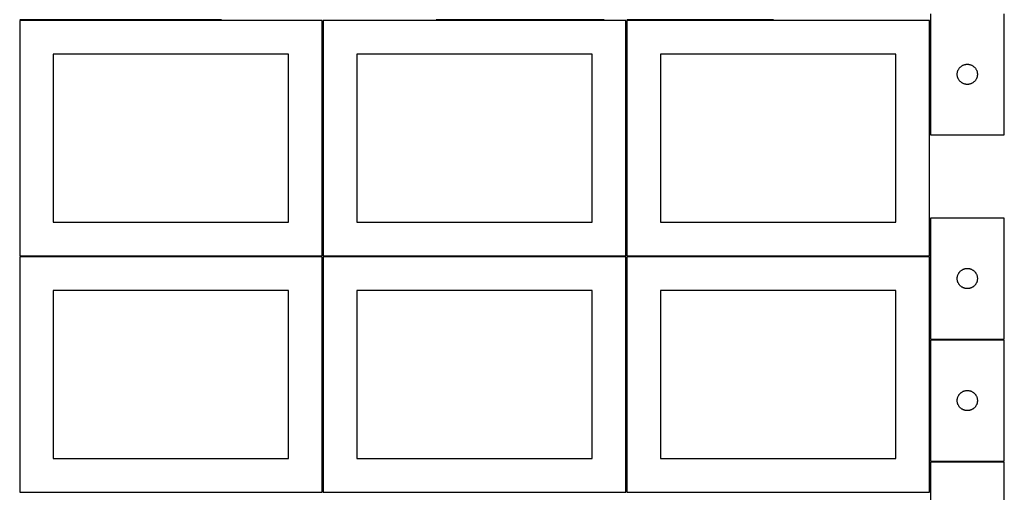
# Model space of a CAD drawing. Header units: millimetres. Extents: x 7 to 1493, y 7 to 2993.
# Tile 4 of 15: x 7 to 1471, y 1412 to 2115. Entities that reach past the tile are written whole.
import ezdxf

# ---------------------------------------------------------------- set-up
doc = ezdxf.new("R2010")
doc.units = ezdxf.units.MM
doc.layers.add('COMMON', color=5, linetype='CONTINUOUS', true_color=0x0000ff)
doc.layers.add('CUT', color=7, linetype='CONTINUOUS', true_color=0x000000)

msp = doc.modelspace()

# ---------------------------------------------------------------- linework, layer by layer
at = {"layer": 'COMMON'}
for p, q in [((306.741669, 2114.849137), (6.741669, 2114.849137)), ((457.324234, 2114.099136), (457.324234, 1764.123915)), ((876.074889, 2114.873916), (626.074889, 2114.873916)), ((908.824235, 2114.123915), (908.824235, 1764.137952)), ((1127.57489, 2114.887953), (909.574236, 2114.887953)), ((1360.324236, 2114.137952), (1360.324236, 1944.010163)), ((1360.324236, 1820.223054), (1360.324236, 1764.137952)), ((6.574234, 1763.349135), (456.574234, 1763.349135)), ((457.324234, 1762.599135), (457.324234, 1412.623914)), ((458.074235, 1763.373914), (908.074235, 1763.373914)), ((908.824235, 1762.623914), (908.824235, 1412.637951)), ((909.574236, 1763.387951), (1359.574236, 1763.387951)), ((1360.324236, 1762.637951), (1360.324236, 1640.223054)), ((1360.324236, 1638.723053), (1360.324236, 1458.723053)), ((1361.074237, 1639.473053), (1471.074237, 1639.473053)), ((1360.324236, 1457.223052), (1360.324236, 1412.637951)), ((1361.074237, 1457.973052), (1471.074237, 1457.973052))]:
    msp.add_line(p, q, dxfattribs=at)
at = {"layer": 'CUT'}
for p, q in [((1361.074237, 2124.010163), (1361.074237, 1944.010163)), ((1471.074237, 1944.010163), (1471.074237, 2124.010163)), ((456.574234, 2114.099136), (6.574234, 2114.099136)), ((6.574234, 2114.099136), (6.574234, 1764.099136)), ((456.574234, 1764.099136), (456.574234, 2114.099136)), ((908.074235, 2114.123915), (458.074235, 2114.123915)), ((458.074235, 2114.123915), (458.074235, 1764.123915)), ((908.074235, 1764.123915), (908.074235, 2114.123915)), ((1359.574236, 2114.137952), (909.574236, 2114.137952)), ((909.574236, 2114.137952), (909.574236, 1764.137952)), ((1359.574236, 1764.137952), (1359.574236, 2114.137952)), ((406.574234, 2064.099136), (56.574234, 2064.099136)), ((56.574234, 2064.099136), (56.574234, 1814.099136)), ((406.574234, 1814.099136), (406.574234, 2064.099136)), ((858.074235, 2064.123915), (508.074235, 2064.123915)), ((508.074235, 2064.123915), (508.074235, 1814.123915)), ((858.074235, 1814.123915), (858.074235, 2064.123915)), ((1309.574236, 2064.137952), (959.574236, 2064.137952)), ((959.574236, 2064.137952), (959.574236, 1814.137952)), ((1309.574236, 1814.137952), (1309.574236, 2064.137952)), ((1401.118974, 2035.167795), (1401.198397, 2035.936138)), ((1401.198397, 2035.936138), (1401.317267, 2036.699374)), ((1401.317267, 2036.699374), (1401.475271, 2037.455479)), ((1401.475271, 2037.455479), (1401.671989, 2038.202447)), ((1401.671989, 2038.202447), (1401.906898, 2038.938298)), ((1401.906898, 2038.938298), (1402.179377, 2039.661081)), ((1402.179377, 2039.661081), (1402.488703, 2040.368879)), ((1402.488703, 2040.368879), (1402.834055, 2041.059814)), ((1402.834055, 2041.059814), (1403.214517, 2041.732055)), ((1403.214517, 2041.732055), (1403.629081, 2042.383819)), ((1403.629081, 2042.383819), (1404.076648, 2043.013377)), ((1404.076648, 2043.013377), (1404.55603, 2043.61906)), ((1404.55603, 2043.61906), (1405.065956, 2044.199263)), ((1405.065956, 2044.199263), (1405.605074, 2044.752446)), ((1405.605074, 2044.752446), (1406.171955, 2045.277142)), ((1406.171955, 2045.277142), (1406.765094, 2045.77196)), ((1406.765094, 2045.77196), (1407.38292, 2046.235588)), ((1407.38292, 2046.235588), (1408.023794, 2046.666796)), ((1408.023794, 2046.666796), (1408.686016, 2047.064441)), ((1408.686016, 2047.064441), (1409.36783, 2047.427469)), ((1409.36783, 2047.427469), (1410.067428, 2047.754916)), ((1410.067428, 2047.754916), (1410.782955, 2048.045915)), ((1410.782955, 2048.045915), (1411.512514, 2048.299693)), ((1411.512514, 2048.299693), (1412.25417, 2048.515579)), ((1412.25417, 2048.515579), (1413.005956, 2048.692998)), ((1413.005956, 2048.692998), (1413.765878, 2048.831481)), ((1413.765878, 2048.831481), (1414.531922, 2048.930661)), ((1414.531922, 2048.930661), (1415.302055, 2048.990274)), ((1415.302055, 2048.990274), (1416.074237, 2049.010163)), ((1416.074237, 2049.010163), (1416.846418, 2048.990274)), ((1416.846418, 2048.990274), (1417.616552, 2048.930661)), ((1417.616552, 2048.930661), (1418.382595, 2048.831481)), ((1418.382595, 2048.831481), (1419.142518, 2048.692998)), ((1419.142518, 2048.692998), (1419.894303, 2048.515579)), ((1419.894303, 2048.515579), (1420.635959, 2048.299693)), ((1420.635959, 2048.299693), (1421.365518, 2048.045915)), ((1421.365518, 2048.045915), (1422.081045, 2047.754916)), ((1422.081045, 2047.754916), (1422.780644, 2047.427469)), ((1422.780644, 2047.427469), (1423.462458, 2047.064441)), ((1423.462458, 2047.064441), (1424.12468, 2046.666796)), ((1424.12468, 2046.666796), (1424.765553, 2046.235588)), ((1424.765553, 2046.235588), (1425.383379, 2045.77196)), ((1425.383379, 2045.77196), (1425.976518, 2045.277142)), ((1425.976518, 2045.277142), (1426.543399, 2044.752446)), ((1426.543399, 2044.752446), (1427.082517, 2044.199263)), ((1427.082517, 2044.199263), (1427.592443, 2043.61906)), ((1427.592443, 2043.61906), (1428.071825, 2043.013377)), ((1428.071825, 2043.013377), (1428.519392, 2042.383819)), ((1428.519392, 2042.383819), (1428.933956, 2041.732055)), ((1428.933956, 2041.732055), (1429.314419, 2041.059814)), ((1429.314419, 2041.059814), (1429.659771, 2040.368879)), ((1429.659771, 2040.368879), (1429.969096, 2039.661081)), ((1429.969096, 2039.661081), (1430.241575, 2038.938298)), ((1430.241575, 2038.938298), (1430.476485, 2038.202447)), ((1430.476485, 2038.202447), (1430.673202, 2037.455479)), ((1430.673202, 2037.455479), (1430.831206, 2036.699374)), ((1430.831206, 2036.699374), (1430.950077, 2035.936138)), ((1430.950077, 2035.936138), (1431.0295, 2035.167795)), ((1401.07921, 2034.396381), (1401.118974, 2035.167795)), ((1401.07921, 2033.623944), (1401.07921, 2034.396381)), ((1401.118974, 2032.852531), (1401.07921, 2033.623944)), ((1401.198397, 2032.084187), (1401.118974, 2032.852531)), ((1401.317267, 2031.320951), (1401.198397, 2032.084187)), ((1401.475271, 2030.564847), (1401.317267, 2031.320951)), ((1401.671989, 2029.817878), (1401.475271, 2030.564847)), ((1401.906898, 2029.082027), (1401.671989, 2029.817878)), ((1402.179377, 2028.359244), (1401.906898, 2029.082027)), ((1402.488703, 2027.651447), (1402.179377, 2028.359244)), ((1402.834055, 2026.960512), (1402.488703, 2027.651447)), ((1403.214517, 2026.288271), (1402.834055, 2026.960512)), ((1403.629081, 2025.636507), (1403.214517, 2026.288271)), ((1404.076648, 2025.006949), (1403.629081, 2025.636507)), ((1404.55603, 2024.401265), (1404.076648, 2025.006949)), ((1405.065956, 2023.821063), (1404.55603, 2024.401265)), ((1405.605074, 2023.26788), (1405.065956, 2023.821063)), ((1406.171955, 2022.743184), (1405.605074, 2023.26788)), ((1406.765094, 2022.248366), (1406.171955, 2022.743184)), ((1407.38292, 2021.784738), (1406.765094, 2022.248366)), ((1408.023794, 2021.353529), (1407.38292, 2021.784738)), ((1408.686016, 2020.955884), (1408.023794, 2021.353529)), ((1424.12468, 2021.353529), (1423.462458, 2020.955884)), ((1424.765553, 2021.784738), (1424.12468, 2021.353529)), ((1425.383379, 2022.248366), (1424.765553, 2021.784738)), ((1425.976518, 2022.743184), (1425.383379, 2022.248366)), ((1426.543399, 2023.26788), (1425.976518, 2022.743184)), ((1427.082517, 2023.821063), (1426.543399, 2023.26788)), ((1427.592443, 2024.401265), (1427.082517, 2023.821063)), ((1428.071825, 2025.006949), (1427.592443, 2024.401265)), ((1428.519392, 2025.636507), (1428.071825, 2025.006949)), ((1428.933956, 2026.288271), (1428.519392, 2025.636507)), ((1429.314419, 2026.960512), (1428.933956, 2026.288271)), ((1429.659771, 2027.651447), (1429.314419, 2026.960512)), ((1429.969096, 2028.359244), (1429.659771, 2027.651447)), ((1430.241575, 2029.082027), (1429.969096, 2028.359244)), ((1430.476485, 2029.817878), (1430.241575, 2029.082027)), ((1430.673202, 2030.564847), (1430.476485, 2029.817878)), ((1430.831206, 2031.320951), (1430.673202, 2030.564847)), ((1430.950077, 2032.084187), (1430.831206, 2031.320951)), ((1431.0295, 2032.852531), (1430.950077, 2032.084187)), ((1431.0295, 2035.167795), (1431.069264, 2034.396381)), ((1431.069264, 2033.623944), (1431.0295, 2032.852531)), ((1431.069264, 2034.396381), (1431.069264, 2033.623944)), ((1409.36783, 2020.592857), (1408.686016, 2020.955884)), ((1410.067428, 2020.265409), (1409.36783, 2020.592857)), ((1410.782955, 2019.97441), (1410.067428, 2020.265409)), ((1411.512514, 2019.720632), (1410.782955, 2019.97441)), ((1412.25417, 2019.504747), (1411.512514, 2019.720632)), ((1413.005956, 2019.327327), (1412.25417, 2019.504747)), ((1413.765878, 2019.188844), (1413.005956, 2019.327327)), ((1414.531922, 2019.089665), (1413.765878, 2019.188844)), ((1415.302055, 2019.030051), (1414.531922, 2019.089665)), ((1416.074237, 2019.010163), (1415.302055, 2019.030051)), ((1416.846418, 2019.030051), (1416.074237, 2019.010163)), ((1417.616552, 2019.089665), (1416.846418, 2019.030051)), ((1418.382595, 2019.188844), (1417.616552, 2019.089665)), ((1419.142518, 2019.327327), (1418.382595, 2019.188844)), ((1419.894303, 2019.504747), (1419.142518, 2019.327327)), ((1420.635959, 2019.720632), (1419.894303, 2019.504747)), ((1421.365518, 2019.97441), (1420.635959, 2019.720632)), ((1422.081045, 2020.265409), (1421.365518, 2019.97441)), ((1422.780644, 2020.592857), (1422.081045, 2020.265409)), ((1423.462458, 2020.955884), (1422.780644, 2020.592857)), ((1361.074237, 1944.010163), (1471.074237, 1944.010163)), ((1471.074237, 1820.223054), (1361.074237, 1820.223054)), ((1361.074237, 1820.223054), (1361.074237, 1640.223054)), ((1471.074237, 1640.223054), (1471.074237, 1820.223054)), ((56.574234, 1814.099136), (406.574234, 1814.099136)), ((508.074235, 1814.123915), (858.074235, 1814.123915)), ((959.574236, 1814.137952), (1309.574236, 1814.137952)), ((6.574234, 1764.099136), (456.574234, 1764.099136)), ((456.574234, 1762.599135), (6.574234, 1762.599135)), ((6.574234, 1762.599135), (6.574234, 1412.599135)), ((456.574234, 1412.599135), (456.574234, 1762.599135)), ((458.074235, 1764.123915), (908.074235, 1764.123915)), ((908.074235, 1762.623914), (458.074235, 1762.623914)), ((458.074235, 1762.623914), (458.074235, 1412.623914)), ((908.074235, 1412.623914), (908.074235, 1762.623914)), ((909.574236, 1764.137952), (1359.574236, 1764.137952)), ((1359.574236, 1762.637951), (909.574236, 1762.637951)), ((909.574236, 1762.637951), (909.574236, 1412.637951)), ((1359.574236, 1412.637951), (1359.574236, 1762.637951)), ((1407.38292, 1742.448479), (1408.023794, 1742.879688)), ((1408.023794, 1742.879688), (1408.686016, 1743.277333)), ((1408.686016, 1743.277333), (1409.36783, 1743.640361)), ((1409.36783, 1743.640361), (1410.067428, 1743.967808)), ((1410.067428, 1743.967808), (1410.782955, 1744.258807)), ((1410.782955, 1744.258807), (1411.512514, 1744.512585)), ((1411.512514, 1744.512585), (1412.25417, 1744.72847)), ((1412.25417, 1744.72847), (1413.005956, 1744.90589)), ((1413.005956, 1744.90589), (1413.765878, 1745.044373)), ((1413.765878, 1745.044373), (1414.531922, 1745.143553)), ((1414.531922, 1745.143553), (1415.302055, 1745.203166)), ((1415.302055, 1745.203166), (1416.074237, 1745.223054)), ((1416.074237, 1745.223054), (1416.846418, 1745.203166)), ((1416.846418, 1745.203166), (1417.616552, 1745.143553)), ((1417.616552, 1745.143553), (1418.382595, 1745.044373)), ((1418.382595, 1745.044373), (1419.142518, 1744.90589)), ((1419.142518, 1744.90589), (1419.894303, 1744.72847)), ((1419.894303, 1744.72847), (1420.635959, 1744.512585)), ((1420.635959, 1744.512585), (1421.365518, 1744.258807)), ((1421.365518, 1744.258807), (1422.081045, 1743.967808)), ((1422.081045, 1743.967808), (1422.780644, 1743.640361)), ((1422.780644, 1743.640361), (1423.462458, 1743.277333)), ((1423.462458, 1743.277333), (1424.12468, 1742.879688)), ((1424.12468, 1742.879688), (1424.765553, 1742.448479)), ((1401.07921, 1730.609273), (1401.118974, 1731.380686)), ((1401.07921, 1729.836836), (1401.07921, 1730.609273)), ((1401.118974, 1729.065422), (1401.07921, 1729.836836)), ((1401.118974, 1731.380686), (1401.198397, 1732.14903)), ((1401.198397, 1728.297079), (1401.118974, 1729.065422)), ((1401.198397, 1732.14903), (1401.317267, 1732.912266)), ((1401.317267, 1727.533843), (1401.198397, 1728.297079)), ((1401.317267, 1732.912266), (1401.475271, 1733.668371)), ((1401.475271, 1733.668371), (1401.671989, 1734.415339)), ((1401.671989, 1734.415339), (1401.906898, 1735.15119)), ((1401.906898, 1735.15119), (1402.179377, 1735.873973)), ((1402.179377, 1735.873973), (1402.488703, 1736.58177)), ((1402.488703, 1736.58177), (1402.834055, 1737.272706)), ((1402.834055, 1737.272706), (1403.214517, 1737.944946)), ((1403.214517, 1737.944946), (1403.629081, 1738.59671)), ((1403.629081, 1738.59671), (1404.076648, 1739.226269)), ((1404.076648, 1739.226269), (1404.55603, 1739.831952)), ((1404.55603, 1739.831952), (1405.065956, 1740.412154)), ((1405.065956, 1740.412154), (1405.605074, 1740.965337)), ((1405.605074, 1740.965337), (1406.171955, 1741.490033)), ((1406.171955, 1741.490033), (1406.765094, 1741.984851)), ((1406.765094, 1741.984851), (1407.38292, 1742.448479)), ((1424.765553, 1742.448479), (1425.383379, 1741.984851)), ((1425.383379, 1741.984851), (1425.976518, 1741.490033)), ((1425.976518, 1741.490033), (1426.543399, 1740.965337)), ((1426.543399, 1740.965337), (1427.082517, 1740.412154)), ((1427.082517, 1740.412154), (1427.592443, 1739.831952)), ((1427.592443, 1739.831952), (1428.071825, 1739.226269)), ((1428.071825, 1739.226269), (1428.519392, 1738.59671)), ((1428.519392, 1738.59671), (1428.933956, 1737.944946)), ((1428.933956, 1737.944946), (1429.314419, 1737.272706)), ((1429.314419, 1737.272706), (1429.659771, 1736.58177)), ((1429.659771, 1736.58177), (1429.969096, 1735.873973)), ((1429.969096, 1735.873973), (1430.241575, 1735.15119)), ((1430.241575, 1735.15119), (1430.476485, 1734.415339)), ((1430.476485, 1734.415339), (1430.673202, 1733.668371)), ((1430.673202, 1733.668371), (1430.831206, 1732.912266)), ((1430.831206, 1732.912266), (1430.950077, 1732.14903)), ((1430.950077, 1728.297079), (1430.831206, 1727.533843)), ((1430.950077, 1732.14903), (1431.0295, 1731.380686)), ((1431.0295, 1729.065422), (1430.950077, 1728.297079)), ((1431.0295, 1731.380686), (1431.069264, 1730.609273)), ((1431.069264, 1729.836836), (1431.0295, 1729.065422)), ((1431.069264, 1730.609273), (1431.069264, 1729.836836)), ((1401.475271, 1726.777738), (1401.317267, 1727.533843)), ((1401.671989, 1726.03077), (1401.475271, 1726.777738)), ((1401.906898, 1725.294919), (1401.671989, 1726.03077)), ((1402.179377, 1724.572136), (1401.906898, 1725.294919)), ((1402.488703, 1723.864339), (1402.179377, 1724.572136)), ((1402.834055, 1723.173403), (1402.488703, 1723.864339)), ((1403.214517, 1722.501162), (1402.834055, 1723.173403)), ((1403.629081, 1721.849399), (1403.214517, 1722.501162)), ((1404.076648, 1721.21984), (1403.629081, 1721.849399)), ((1404.55603, 1720.614157), (1404.076648, 1721.21984)), ((1405.065956, 1720.033954), (1404.55603, 1720.614157)), ((1405.605074, 1719.480772), (1405.065956, 1720.033954)), ((1406.171955, 1718.956075), (1405.605074, 1719.480772)), ((1406.765094, 1718.461257), (1406.171955, 1718.956075)), ((1407.38292, 1717.997629), (1406.765094, 1718.461257)), ((1408.023794, 1717.566421), (1407.38292, 1717.997629)), ((1408.686016, 1717.168776), (1408.023794, 1717.566421)), ((1409.36783, 1716.805748), (1408.686016, 1717.168776)), ((1410.067428, 1716.478301), (1409.36783, 1716.805748)), ((1410.782955, 1716.187302), (1410.067428, 1716.478301)), ((1411.512514, 1715.933524), (1410.782955, 1716.187302)), ((1412.25417, 1715.717639), (1411.512514, 1715.933524)), ((1413.005956, 1715.540219), (1412.25417, 1715.717639)), ((1413.765878, 1715.401736), (1413.005956, 1715.540219)), ((1414.531922, 1715.302556), (1413.765878, 1715.401736)), ((1415.302055, 1715.242943), (1414.531922, 1715.302556)), ((1416.074237, 1715.223054), (1415.302055, 1715.242943)), ((1416.846418, 1715.242943), (1416.074237, 1715.223054)), ((1417.616552, 1715.302556), (1416.846418, 1715.242943)), ((1418.382595, 1715.401736), (1417.616552, 1715.302556)), ((1419.142518, 1715.540219), (1418.382595, 1715.401736)), ((1419.894303, 1715.717639), (1419.142518, 1715.540219)), ((1420.635959, 1715.933524), (1419.894303, 1715.717639)), ((1421.365518, 1716.187302), (1420.635959, 1715.933524)), ((1422.081045, 1716.478301), (1421.365518, 1716.187302)), ((1422.780644, 1716.805748), (1422.081045, 1716.478301)), ((1423.462458, 1717.168776), (1422.780644, 1716.805748)), ((1424.12468, 1717.566421), (1423.462458, 1717.168776)), ((1424.765553, 1717.997629), (1424.12468, 1717.566421)), ((1425.383379, 1718.461257), (1424.765553, 1717.997629)), ((1425.976518, 1718.956075), (1425.383379, 1718.461257)), ((1426.543399, 1719.480772), (1425.976518, 1718.956075)), ((1427.082517, 1720.033954), (1426.543399, 1719.480772)), ((1427.592443, 1720.614157), (1427.082517, 1720.033954)), ((1428.071825, 1721.21984), (1427.592443, 1720.614157)), ((1428.519392, 1721.849399), (1428.071825, 1721.21984)), ((1428.933956, 1722.501162), (1428.519392, 1721.849399)), ((1429.314419, 1723.173403), (1428.933956, 1722.501162)), ((1429.659771, 1723.864339), (1429.314419, 1723.173403)), ((1429.969096, 1724.572136), (1429.659771, 1723.864339)), ((1430.241575, 1725.294919), (1429.969096, 1724.572136)), ((1430.476485, 1726.03077), (1430.241575, 1725.294919)), ((1430.673202, 1726.777738), (1430.476485, 1726.03077)), ((1430.831206, 1727.533843), (1430.673202, 1726.777738)), ((406.574234, 1712.599135), (56.574234, 1712.599135)), ((56.574234, 1712.599135), (56.574234, 1462.599135)), ((406.574234, 1462.599135), (406.574234, 1712.599135)), ((858.074235, 1712.623914), (508.074235, 1712.623914)), ((508.074235, 1712.623914), (508.074235, 1462.623914)), ((858.074235, 1462.623914), (858.074235, 1712.623914)), ((1309.574236, 1712.637951), (959.574236, 1712.637951)), ((959.574236, 1712.637951), (959.574236, 1462.637951)), ((1309.574236, 1462.637951), (1309.574236, 1712.637951)), ((1361.074237, 1640.223054), (1471.074237, 1640.223054)), ((1471.074237, 1638.723053), (1361.074237, 1638.723053)), ((1361.074237, 1638.723053), (1361.074237, 1458.723053)), ((1471.074237, 1458.723053), (1471.074237, 1638.723053)), ((1401.475271, 1552.16837), (1401.671989, 1552.915338)), ((1401.671989, 1552.915338), (1401.906898, 1553.651189)), ((1401.906898, 1553.651189), (1402.179377, 1554.373972)), ((1402.179377, 1554.373972), (1402.488703, 1555.081769)), ((1402.488703, 1555.081769), (1402.834055, 1555.772705)), ((1402.834055, 1555.772705), (1403.214517, 1556.444945)), ((1403.214517, 1556.444945), (1403.629081, 1557.096709)), ((1403.629081, 1557.096709), (1404.076648, 1557.726268)), ((1404.076648, 1557.726268), (1404.55603, 1558.331951)), ((1404.55603, 1558.331951), (1405.065956, 1558.912153)), ((1405.065956, 1558.912153), (1405.605074, 1559.465336)), ((1405.605074, 1559.465336), (1406.171955, 1559.990032)), ((1406.171955, 1559.990032), (1406.765094, 1560.48485)), ((1406.765094, 1560.48485), (1407.38292, 1560.948478)), ((1407.38292, 1560.948478), (1408.023794, 1561.379687)), ((1408.023794, 1561.379687), (1408.686016, 1561.777332)), ((1408.686016, 1561.777332), (1409.36783, 1562.14036)), ((1409.36783, 1562.14036), (1410.067428, 1562.467807)), ((1410.067428, 1562.467807), (1410.782955, 1562.758806)), ((1410.782955, 1562.758806), (1411.512514, 1563.012584)), ((1411.512514, 1563.012584), (1412.25417, 1563.228469)), ((1412.25417, 1563.228469), (1413.005956, 1563.405889)), ((1413.005956, 1563.405889), (1413.765878, 1563.544372)), ((1413.765878, 1563.544372), (1414.531922, 1563.643552)), ((1414.531922, 1563.643552), (1415.302055, 1563.703165)), ((1415.302055, 1563.703165), (1416.074237, 1563.723053)), ((1416.074237, 1563.723053), (1416.846418, 1563.703165)), ((1416.846418, 1563.703165), (1417.616552, 1563.643552)), ((1417.616552, 1563.643552), (1418.382595, 1563.544372)), ((1418.382595, 1563.544372), (1419.142518, 1563.405889)), ((1419.142518, 1563.405889), (1419.894303, 1563.228469)), ((1419.894303, 1563.228469), (1420.635959, 1563.012584)), ((1420.635959, 1563.012584), (1421.365518, 1562.758806)), ((1421.365518, 1562.758806), (1422.081045, 1562.467807)), ((1422.081045, 1562.467807), (1422.780644, 1562.14036)), ((1422.780644, 1562.14036), (1423.462458, 1561.777332)), ((1423.462458, 1561.777332), (1424.12468, 1561.379687)), ((1424.12468, 1561.379687), (1424.765553, 1560.948478)), ((1424.765553, 1560.948478), (1425.383379, 1560.48485)), ((1425.383379, 1560.48485), (1425.976518, 1559.990032)), ((1425.976518, 1559.990032), (1426.543399, 1559.465336)), ((1426.543399, 1559.465336), (1427.082517, 1558.912153)), ((1427.082517, 1558.912153), (1427.592443, 1558.331951)), ((1427.592443, 1558.331951), (1428.071825, 1557.726268)), ((1428.071825, 1557.726268), (1428.519392, 1557.096709)), ((1428.519392, 1557.096709), (1428.933956, 1556.444945)), ((1428.933956, 1556.444945), (1429.314419, 1555.772705)), ((1429.314419, 1555.772705), (1429.659771, 1555.081769)), ((1429.659771, 1555.081769), (1429.969096, 1554.373972)), ((1429.969096, 1554.373972), (1430.241575, 1553.651189)), ((1430.241575, 1553.651189), (1430.476485, 1552.915338)), ((1430.476485, 1552.915338), (1430.673202, 1552.16837)), ((1401.07921, 1549.109272), (1401.118974, 1549.880685)), ((1401.07921, 1548.336835), (1401.07921, 1549.109272)), ((1401.118974, 1547.565421), (1401.07921, 1548.336835)), ((1401.118974, 1549.880685), (1401.198397, 1550.649029)), ((1401.198397, 1546.797078), (1401.118974, 1547.565421)), ((1401.198397, 1550.649029), (1401.317267, 1551.412265)), ((1401.317267, 1546.033842), (1401.198397, 1546.797078)), ((1401.317267, 1551.412265), (1401.475271, 1552.16837)), ((1401.475271, 1545.277737), (1401.317267, 1546.033842)), ((1401.671989, 1544.530769), (1401.475271, 1545.277737)), ((1401.906898, 1543.794918), (1401.671989, 1544.530769)), ((1402.179377, 1543.072135), (1401.906898, 1543.794918)), ((1402.488703, 1542.364338), (1402.179377, 1543.072135)), ((1402.834055, 1541.673402), (1402.488703, 1542.364338)), ((1403.214517, 1541.001161), (1402.834055, 1541.673402)), ((1403.629081, 1540.349398), (1403.214517, 1541.001161)), ((1404.076648, 1539.719839), (1403.629081, 1540.349398)), ((1404.55603, 1539.114156), (1404.076648, 1539.719839)), ((1405.065956, 1538.533953), (1404.55603, 1539.114156)), ((1405.605074, 1537.980771), (1405.065956, 1538.533953)), ((1406.171955, 1537.456074), (1405.605074, 1537.980771)), ((1426.543399, 1537.980771), (1425.976518, 1537.456074)), ((1427.082517, 1538.533953), (1426.543399, 1537.980771)), ((1427.592443, 1539.114156), (1427.082517, 1538.533953)), ((1428.071825, 1539.719839), (1427.592443, 1539.114156)), ((1428.519392, 1540.349398), (1428.071825, 1539.719839)), ((1428.933956, 1541.001161), (1428.519392, 1540.349398)), ((1429.314419, 1541.673402), (1428.933956, 1541.001161)), ((1429.659771, 1542.364338), (1429.314419, 1541.673402)), ((1429.969096, 1543.072135), (1429.659771, 1542.364338)), ((1430.241575, 1543.794918), (1429.969096, 1543.072135)), ((1430.476485, 1544.530769), (1430.241575, 1543.794918)), ((1430.673202, 1545.277737), (1430.476485, 1544.530769)), ((1430.673202, 1552.16837), (1430.831206, 1551.412265)), ((1430.831206, 1546.033842), (1430.673202, 1545.277737)), ((1430.831206, 1551.412265), (1430.950077, 1550.649029)), ((1430.950077, 1546.797078), (1430.831206, 1546.033842)), ((1430.950077, 1550.649029), (1431.0295, 1549.880685)), ((1431.0295, 1547.565421), (1430.950077, 1546.797078)), ((1431.0295, 1549.880685), (1431.069264, 1549.109272)), ((1431.069264, 1548.336835), (1431.0295, 1547.565421)), ((1431.069264, 1549.109272), (1431.069264, 1548.336835)), ((1406.765094, 1536.961256), (1406.171955, 1537.456074)), ((1407.38292, 1536.497628), (1406.765094, 1536.961256)), ((1408.023794, 1536.06642), (1407.38292, 1536.497628)), ((1408.686016, 1535.668775), (1408.023794, 1536.06642)), ((1409.36783, 1535.305747), (1408.686016, 1535.668775)), ((1410.067428, 1534.9783), (1409.36783, 1535.305747)), ((1410.782955, 1534.687301), (1410.067428, 1534.9783)), ((1411.512514, 1534.433523), (1410.782955, 1534.687301)), ((1412.25417, 1534.217638), (1411.512514, 1534.433523)), ((1413.005956, 1534.040218), (1412.25417, 1534.217638)), ((1413.765878, 1533.901735), (1413.005956, 1534.040218)), ((1414.531922, 1533.802555), (1413.765878, 1533.901735)), ((1415.302055, 1533.742942), (1414.531922, 1533.802555)), ((1416.074237, 1533.723053), (1415.302055, 1533.742942)), ((1416.846418, 1533.742942), (1416.074237, 1533.723053)), ((1417.616552, 1533.802555), (1416.846418, 1533.742942)), ((1418.382595, 1533.901735), (1417.616552, 1533.802555)), ((1419.142518, 1534.040218), (1418.382595, 1533.901735)), ((1419.894303, 1534.217638), (1419.142518, 1534.040218)), ((1420.635959, 1534.433523), (1419.894303, 1534.217638)), ((1421.365518, 1534.687301), (1420.635959, 1534.433523)), ((1422.081045, 1534.9783), (1421.365518, 1534.687301)), ((1422.780644, 1535.305747), (1422.081045, 1534.9783)), ((1423.462458, 1535.668775), (1422.780644, 1535.305747)), ((1424.12468, 1536.06642), (1423.462458, 1535.668775)), ((1424.765553, 1536.497628), (1424.12468, 1536.06642)), ((1425.383379, 1536.961256), (1424.765553, 1536.497628)), ((1425.976518, 1537.456074), (1425.383379, 1536.961256)), ((56.574234, 1462.599135), (406.574234, 1462.599135)), ((508.074235, 1462.623914), (858.074235, 1462.623914)), ((959.574236, 1462.637951), (1309.574236, 1462.637951)), ((1361.074237, 1458.723053), (1471.074237, 1458.723053)), ((1471.074237, 1457.223052), (1361.074237, 1457.223052)), ((1361.074237, 1457.223052), (1361.074237, 1277.223052)), ((1471.074237, 1277.223052), (1471.074237, 1457.223052)), ((6.574234, 1412.599135), (456.574234, 1412.599135)), ((458.074235, 1412.623914), (908.074235, 1412.623914)), ((909.574236, 1412.637951), (1359.574236, 1412.637951))]:
    msp.add_line(p, q, dxfattribs=at)

doc.saveas('drawing.dxf')
